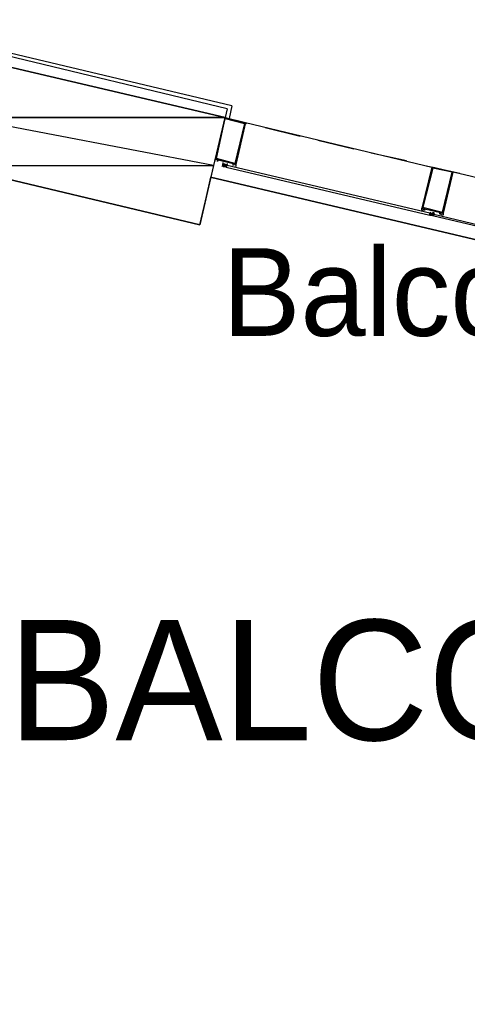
# Model space of a CAD drawing. Header units: feet. Extents: x -79 to 198, y -22 to 181.
# Tile 168 of 256: x 122 to 128, y 80 to 93. Entities that reach past the tile are written whole.
import ezdxf
from ezdxf.enums import TextEntityAlignment as Align

# ---------------------------------------------------------------- set-up
doc = ezdxf.new("R2010")
doc.units = ezdxf.units.FT
for name, color, linetype in [('A-LINEA', 7, 'CONTINUOUS'), ('A-MURO-CONCRETO', 8, 'CONTINUOUS'), ('A-NOMBRE-ESPACIO', 2, 'CONTINUOUS'), ('A-TEXTO-PDF', 3, 'CONTINUOUS')]:
    doc.layers.add(name, color=color, linetype=linetype)

msp = doc.modelspace()

# ---------------------------------------------------------------- linework, layer by layer
at = {"layer": 'A-LINEA'}
for p, q in [((124.88, 92.1244), (121, 93.0444)), ((124.8133, 92.0844), (121.04, 92.9911)), ((124.8133, 92.0844), (124.7867, 91.9644)), ((124.88, 92.1244), (124.84, 91.9511)), ((124.7867, 91.9644), (125.08, 91.8844)), ((125.0667, 91.8978), (127.6133, 91.2844)), ((125.3333, 91.8311), (125.8133, 91.7111)), ((126.0533, 91.6578), (126.5467, 91.5378)), ((126.7867, 91.4844), (127.2667, 91.3778)), ((124.64, 91.3644), (124.64, 91.3644)), ((124.6667, 91.3644), (124.6667, 91.3644)), ((124.6667, 91.3644), (124.6667, 91.3644)), ((124.7467, 91.3111), (124.76, 91.3111)), ((124.7467, 91.2978), (124.7467, 91.2978)), ((124.8137, 91.2839), (124.7573, 91.2973)), ((124.76, 91.3378), (124.76, 91.3378)), ((124.76, 91.3378), (124.76, 91.3378)), ((124.76, 91.3244), (124.76, 91.3378)), ((124.76, 91.3378), (124.76, 91.3378)), ((124.76, 91.3378), (124.76, 91.3378)), ((124.76, 91.3378), (124.76, 91.3378)), ((124.76, 91.3378), (124.76, 91.3378)), ((124.76, 91.3378), (124.76, 91.3378)), ((124.76, 91.3378), (124.76, 91.3378)), ((124.76, 91.3378), (124.76, 91.3378)), ((124.76, 91.3378), (124.76, 91.3378)), ((124.76, 91.3378), (124.76, 91.3378)), ((124.76, 91.3378), (124.76, 91.3378)), ((124.76, 91.3244), (124.76, 91.3244)), ((124.76, 91.3244), (124.76, 91.3244)), ((124.76, 91.3111), (124.76, 91.3244)), ((124.76, 91.3244), (124.7733, 91.3244)), ((124.76, 91.3111), (124.76, 91.3244)), ((124.76, 91.3244), (124.76, 91.3244)), ((124.76, 91.3244), (124.76, 91.3244)), ((124.76, 91.3244), (124.76, 91.3244)), ((124.76, 91.3244), (124.76, 91.3244)), ((124.76, 91.3244), (124.76, 91.3244)), ((124.76, 91.3244), (124.76, 91.3244)), ((124.76, 91.3244), (124.76, 91.3244)), ((124.76, 91.3244), (124.76, 91.3244)), ((124.76, 91.3244), (124.76, 91.3244)), ((124.76, 91.3111), (124.76, 91.3111)), ((124.76, 91.3111), (124.76, 91.3111)), ((124.76, 91.3111), (124.76, 91.3111)), ((124.76, 91.3111), (124.76, 91.3111)), ((124.76, 91.3111), (124.76, 91.3111)), ((124.76, 91.3111), (124.76, 91.3111)), ((124.76, 91.3111), (124.76, 91.3111)), ((124.76, 91.3111), (124.76, 91.3111)), ((124.76, 91.3111), (124.76, 91.3111)), ((124.76, 91.3111), (124.76, 91.3111)), ((124.76, 91.3111), (124.76, 91.3111)), ((124.76, 91.2978), (124.76, 91.3111)), ((124.76, 91.3111), (124.76, 91.3111)), ((124.76, 91.3111), (124.76, 91.3111)), ((124.76, 91.3111), (124.76, 91.3111)), ((124.76, 91.3111), (124.76, 91.3111)), ((124.76, 91.2978), (124.76, 91.3111)), ((124.76, 91.3111), (124.76, 91.3111)), ((124.76, 91.3111), (124.76, 91.3111)), ((124.76, 91.3111), (124.76, 91.3111)), ((124.76, 91.3111), (124.76, 91.3111)), ((124.76, 91.2978), (124.76, 91.3111)), ((124.76, 91.3111), (124.76, 91.3111)), ((124.76, 91.3111), (124.76, 91.3111)), ((124.76, 91.3111), (124.76, 91.3111)), ((124.76, 91.3111), (124.76, 91.3111)), ((124.76, 91.3111), (124.76, 91.3111)), ((124.76, 91.3111), (124.76, 91.3111)), ((124.76, 91.3111), (124.76, 91.3111)), ((124.76, 91.3111), (124.76, 91.3111)), ((124.76, 91.3111), (124.76, 91.3111)), ((124.76, 91.3111), (124.76, 91.3111)), ((124.76, 91.3111), (124.76, 91.3111)), ((124.76, 91.3111), (124.76, 91.3111)), ((124.76, 91.2978), (124.7733, 91.2978)), ((124.76, 91.2978), (124.76, 91.2978)), ((124.76, 91.2978), (124.76, 91.2978)), ((124.76, 91.2978), (124.76, 91.2978)), ((124.76, 91.2978), (124.76, 91.2978)), ((124.76, 91.2978), (124.7733, 91.2978)), ((124.76, 91.2978), (124.76, 91.2978)), ((124.76, 91.2978), (124.76, 91.2978)), ((124.76, 91.2978), (124.76, 91.2978)), ((124.7733, 91.3244), (124.7733, 91.3244)), ((124.7733, 91.3244), (124.7733, 91.3244)), ((124.7733, 91.3244), (124.7733, 91.3244)), ((124.7733, 91.3244), (124.7733, 91.3244)), ((124.7733, 91.3244), (124.7733, 91.3244)), ((124.7733, 91.3244), (124.7733, 91.3244)), ((124.7733, 91.3244), (124.7733, 91.3244)), ((124.7733, 91.3244), (124.7733, 91.3244)), ((124.7733, 91.3244), (124.7733, 91.3244)), ((124.7733, 91.3244), (124.7733, 91.3244)), ((124.7733, 91.3244), (124.7733, 91.3244)), ((124.7733, 91.3244), (124.7733, 91.3244)), ((124.7733, 91.3244), (124.7733, 91.3244)), ((124.7733, 91.3244), (124.7733, 91.3244)), ((124.7733, 91.3244), (124.7733, 91.3244)), ((124.7733, 91.3111), (124.7733, 91.3244)), ((124.7733, 91.3244), (124.7733, 91.3244)), ((124.7733, 91.3244), (124.7733, 91.3244)), ((124.7733, 91.3244), (124.7733, 91.3244)), ((124.7733, 91.3244), (124.7733, 91.3244)), ((124.7733, 91.3244), (124.7733, 91.3244)), ((124.7733, 91.3244), (124.7733, 91.3244)), ((124.7733, 91.3244), (124.7733, 91.3244)), ((124.7733, 91.3244), (124.7733, 91.3244)), ((124.7733, 91.3244), (124.7733, 91.3244)), ((124.7733, 91.3244), (124.7733, 91.3244)), ((124.7733, 91.3244), (124.7733, 91.3244)), ((124.7733, 91.3244), (124.7733, 91.3244)), ((124.7733, 91.3244), (124.7733, 91.3244)), ((124.7733, 91.3244), (124.7733, 91.3111)), ((124.7733, 91.3111), (124.7733, 91.3111)), ((124.7733, 91.3111), (124.7733, 91.3111)), ((124.7733, 91.3111), (124.7733, 91.3111)), ((124.7733, 91.2978), (124.7733, 91.3111)), ((124.7733, 91.3111), (124.7733, 91.3111)), ((124.7733, 91.3111), (124.7867, 91.3111)), ((124.7733, 91.3111), (124.7733, 91.3111)), ((124.7733, 91.3111), (124.7733, 91.3111)), ((124.7733, 91.3111), (124.7733, 91.3111)), ((124.7733, 91.3111), (124.7733, 91.3111)), ((124.7733, 91.3111), (124.7733, 91.3111)), ((124.7867, 91.3111), (124.7733, 91.3111)), ((124.7733, 91.3111), (124.7733, 91.3111)), ((124.7733, 91.3111), (124.7733, 91.3111)), ((124.7867, 91.3111), (124.7733, 91.3111)), ((124.7733, 91.3111), (124.7733, 91.3111)), ((124.7733, 91.3111), (124.7733, 91.3111)), ((124.7733, 91.3111), (124.7733, 91.3111)), ((124.7733, 91.3111), (124.7733, 91.3111)), ((124.7867, 91.3111), (124.7733, 91.3111)), ((124.7867, 91.3111), (124.7733, 91.3111)), ((124.7733, 91.3111), (124.7733, 91.3111)), ((124.7733, 91.2978), (124.7733, 91.2978)), ((124.7733, 91.2978), (124.7733, 91.2978)), ((124.7733, 91.2978), (124.7733, 91.2978)), ((124.7733, 91.2978), (124.7733, 91.2978)), ((124.7733, 91.2978), (124.7733, 91.2978)), ((124.7733, 91.2978), (124.7733, 91.2978)), ((124.7733, 91.2978), (124.7733, 91.2978)), ((124.7733, 91.2978), (124.7733, 91.2978)), ((124.7867, 91.2978), (124.7733, 91.2978)), ((124.7733, 91.2978), (124.7733, 91.2978)), ((124.7733, 91.2978), (124.7733, 91.2978)), ((124.7733, 91.2978), (124.7733, 91.2978)), ((124.7733, 91.2978), (124.7733, 91.2978)), ((124.7733, 91.2978), (124.7733, 91.2978)), ((124.7733, 91.2978), (124.7733, 91.2978)), ((124.7733, 91.2978), (124.7733, 91.2978)), ((124.7867, 91.3111), (124.7867, 91.3244)), ((124.7867, 91.3111), (124.7867, 91.3244)), ((124.7867, 91.3244), (124.7867, 91.3244)), ((124.7867, 91.3244), (124.7867, 91.3244)), ((124.7867, 91.3111), (124.7867, 91.3244)), ((124.8, 91.3244), (124.7867, 91.3111)), ((124.7867, 91.3111), (124.8, 91.3111)), ((124.7867, 91.3111), (124.7867, 91.3111)), ((124.7867, 91.3111), (124.7867, 91.3111)), ((124.7867, 91.3111), (124.7867, 91.3111)), ((124.7867, 91.3111), (124.7867, 91.3111)), ((124.7867, 91.3111), (124.7867, 91.3111)), ((124.7867, 91.2978), (124.7867, 91.3111)), ((124.7867, 91.3111), (124.7867, 91.3111)), ((124.7867, 91.3111), (124.7867, 91.3111)), ((124.7867, 91.3111), (124.7867, 91.3111)), ((124.7867, 91.2978), (124.7867, 91.3111)), ((124.7867, 91.3111), (124.7867, 91.3111)), ((124.7867, 91.2978), (124.7867, 91.3111)), ((124.7867, 91.3111), (124.7867, 91.3111)), ((124.7867, 91.3111), (124.7867, 91.3111)), ((124.7867, 91.3111), (124.7867, 91.3111)), ((124.7867, 91.3111), (124.7867, 91.3111)), ((124.7867, 91.3111), (124.7867, 91.3111)), ((124.7867, 91.3111), (124.7867, 91.3111)), ((124.7867, 91.3111), (124.7867, 91.3111)), ((124.7867, 91.3111), (124.7867, 91.3111)), ((124.7867, 91.3111), (124.7867, 91.2978)), ((124.7867, 91.3111), (124.7867, 91.2978)), ((124.7867, 91.3111), (124.7867, 91.2978)), ((124.7867, 91.3111), (124.7867, 91.2978)), ((124.7867, 91.2978), (124.7867, 91.2978)), ((124.7867, 91.2978), (124.7867, 91.2978)), ((124.7867, 91.2978), (124.7867, 91.2978)), ((124.7867, 91.2978), (124.7867, 91.2978)), ((124.7867, 91.2978), (124.7867, 91.2978)), ((124.7867, 91.2978), (124.7867, 91.2978)), ((124.7867, 91.2978), (124.7867, 91.2978)), ((124.7867, 91.2978), (124.7867, 91.2978)), ((124.8, 91.2978), (124.7867, 91.2978)), ((124.7867, 91.2978), (124.7867, 91.2978)), ((124.7867, 91.2978), (124.7867, 91.2978)), ((124.8, 91.3244), (124.8, 91.3244)), ((124.8, 91.3244), (124.8133, 91.3244)), ((124.8, 91.3244), (124.8, 91.3244)), ((124.8, 91.3111), (124.8, 91.3244)), ((124.8, 91.3244), (124.8, 91.3244)), ((124.8, 91.3111), (124.8, 91.3244)), ((124.8, 91.3244), (124.8, 91.3244)), ((124.8, 91.3111), (124.8, 91.3244)), ((124.8, 91.3244), (124.8, 91.3111)), ((124.8, 91.3244), (124.8, 91.3244)), ((124.8, 91.3244), (124.8, 91.3244)), ((124.8, 91.3111), (124.8, 91.3111)), ((124.8, 91.3111), (124.8, 91.3111)), ((124.8, 91.3111), (124.8, 91.3111)), ((124.8, 91.3111), (124.8, 91.3111)), ((124.8, 91.3111), (124.8, 91.3111)), ((124.8, 91.3111), (124.8, 91.3111)), ((124.8, 91.3111), (124.8, 91.3111)), ((124.8, 91.3111), (124.8, 91.3111)), ((124.8, 91.3111), (124.8, 91.3111)), ((124.8, 91.3111), (124.8, 91.3111)), ((124.8, 91.3111), (124.8, 91.3111)), ((124.8133, 91.3111), (124.8, 91.3111)), ((124.8, 91.3111), (124.8, 91.3111)), ((124.8, 91.3111), (124.8133, 91.3111)), ((124.8, 91.3111), (124.8, 91.3111)), ((124.8, 91.3111), (124.8, 91.3111)), ((124.8, 91.3111), (124.8, 91.3111)), ((124.8, 91.3111), (124.8, 91.3111)), ((124.8, 91.3111), (124.8, 91.3111)), ((124.8, 91.3111), (124.8, 91.3111)), ((124.8, 91.3111), (124.8, 91.3111)), ((124.8133, 91.3111), (124.8, 91.3111)), ((124.8, 91.2978), (124.8, 91.2978)), ((124.8, 91.2978), (124.8, 91.2978)), ((124.8, 91.2978), (124.8, 91.2978)), ((124.8, 91.2978), (124.8, 91.2978)), ((124.8, 91.2978), (124.8, 91.2978)), ((124.8, 91.2978), (124.8, 91.2978)), ((124.8, 91.2978), (124.8, 91.2978)), ((124.8, 91.2978), (124.8, 91.2978)), ((124.8, 91.2978), (124.8, 91.2978)), ((124.8, 91.2978), (124.8, 91.2978)), ((124.8, 91.2978), (124.8, 91.2978)), ((124.8, 91.2978), (124.8, 91.2978)), ((124.8, 91.2978), (124.8, 91.2978)), ((124.8, 91.2978), (124.8, 91.2978)), ((124.8, 91.2978), (124.8, 91.2978)), ((124.8, 91.2978), (124.8, 91.2978)), ((124.8, 91.2978), (124.8, 91.2978)), ((124.8, 91.2978), (124.8, 91.2978)), ((124.8, 91.2978), (124.8, 91.2978)), ((124.8, 91.2978), (124.8, 91.2978)), ((124.8, 91.2978), (124.8, 91.2978)), ((124.8, 91.2978), (124.8, 91.2978)), ((124.8, 91.2978), (124.8, 91.2978)), ((124.8, 91.2844), (124.8, 91.2844)), ((124.8, 91.2844), (124.8, 91.2844)), ((124.8, 91.2844), (124.8, 91.2844)), ((124.8133, 91.3378), (124.8133, 91.3378)), ((124.8133, 91.3378), (124.8133, 91.3378)), ((124.8133, 91.3244), (124.8133, 91.3244)), ((124.8133, 91.3244), (124.8133, 91.3244)), ((124.8133, 91.3244), (124.8133, 91.3244)), ((124.8133, 91.3244), (124.8133, 91.3244)), ((124.8133, 91.3244), (124.8133, 91.3244)), ((124.8133, 91.3244), (124.8133, 91.3244)), ((124.8133, 91.3111), (124.8133, 91.3111)), ((124.8133, 91.3111), (124.8133, 91.3111)), ((124.9067, 91.3378), (124.9067, 91.3378)), ((124.92, 91.3111), (124.92, 91.3111)), ((124.92, 91.2978), (124.92, 91.2978)), ((127.52, 91.3111), (128, 91.2044)), ((130.4533, 90.6178), (127.9067, 91.2178)), ((127.4933, 90.7244), (127.4933, 90.7244)), ((127.4933, 90.7244), (127.4933, 90.7244)), ((127.6403, 90.6173), (127.5839, 90.6306)), ((127.5867, 90.6578), (127.5867, 90.6578)), ((127.5867, 90.6578), (127.5867, 90.6578)), ((127.5867, 90.6578), (127.5867, 90.6578)), ((127.5867, 90.6578), (127.5867, 90.6578)), ((127.6, 90.6444), (127.5867, 90.6578)), ((127.5867, 90.6578), (127.5867, 90.6578)), ((127.5867, 90.6444), (127.5867, 90.6444)), ((127.5867, 90.6444), (127.6, 90.6444)), ((127.5867, 90.6444), (127.5867, 90.6444)), ((127.5867, 90.6444), (127.5867, 90.6444)), ((127.5867, 90.6444), (127.5867, 90.6444)), ((127.5867, 90.6444), (127.5867, 90.6444)), ((127.5867, 90.6444), (127.5867, 90.6444)), ((127.5867, 90.6444), (127.5867, 90.6444)), ((127.5867, 90.6444), (127.6, 90.6444)), ((127.5867, 90.6444), (127.5867, 90.6444)), ((127.5867, 90.6444), (127.5867, 90.6444)), ((127.5867, 90.6444), (127.5867, 90.6444)), ((127.5867, 90.6444), (127.5867, 90.6444)), ((127.5867, 90.6444), (127.5867, 90.6444)), ((127.5867, 90.6444), (127.5867, 90.6444)), ((127.5867, 90.6444), (127.5867, 90.6444)), ((127.5867, 90.6444), (127.5867, 90.6444)), ((127.6, 90.6444), (127.5867, 90.6444)), ((127.5867, 90.6311), (127.5867, 90.6311)), ((127.5867, 90.6311), (127.5867, 90.6311)), ((127.5867, 90.6311), (127.5867, 90.6311)), ((127.5867, 90.6311), (127.6, 90.6311)), ((127.5867, 90.6311), (127.5867, 90.6311)), ((127.5867, 90.6311), (127.5867, 90.6311)), ((127.5867, 90.6311), (127.5867, 90.6311)), ((127.5867, 90.6311), (127.5867, 90.6311)), ((127.5867, 90.6311), (127.5867, 90.6311)), ((127.6, 90.6711), (127.6, 90.6711)), ((127.6, 90.6711), (127.6, 90.6711)), ((127.6, 90.6711), (127.6, 90.6711)), ((127.6, 90.6711), (127.6, 90.6711)), ((127.6, 90.6711), (127.6, 90.6711)), ((127.6, 90.6711), (127.6, 90.6711)), ((127.6, 90.6711), (127.6, 90.6711)), ((127.6, 90.6711), (127.6, 90.6711)), ((127.6, 90.6578), (127.6, 90.6578)), ((127.6, 90.6578), (127.6, 90.6578)), ((127.6, 90.6578), (127.6, 90.6578)), ((127.6, 90.6578), (127.6, 90.6578)), ((127.6, 90.6578), (127.6, 90.6578)), ((127.6, 90.6578), (127.6, 90.6578)), ((127.6, 90.6578), (127.6, 90.6578)), ((127.6, 90.6578), (127.6, 90.6578)), ((127.6, 90.6578), (127.6, 90.6578)), ((127.6, 90.6578), (127.6, 90.6578)), ((127.6, 90.6578), (127.6, 90.6578)), ((127.6, 90.6578), (127.6, 90.6578)), ((127.6, 90.6578), (127.6, 90.6578)), ((127.6, 90.6578), (127.6, 90.6578)), ((127.6, 90.6578), (127.6, 90.6578)), ((127.6, 90.6578), (127.6, 90.6578)), ((127.6, 90.6578), (127.6, 90.6578)), ((127.6, 90.6578), (127.6, 90.6578)), ((127.6, 90.6578), (127.6, 90.6578)), ((127.6, 90.6578), (127.6, 90.6578)), ((127.6, 90.6578), (127.6, 90.6578)), ((127.6, 90.6444), (127.6, 90.6444)), ((127.6, 90.6444), (127.6133, 90.6444)), ((127.6, 90.6311), (127.6, 90.6444)), ((127.6, 90.6444), (127.6, 90.6444)), ((127.6, 90.6444), (127.6, 90.6444)), ((127.6, 90.6311), (127.6, 90.6444)), ((127.6, 90.6444), (127.6, 90.6444)), ((127.6, 90.6444), (127.6, 90.6444)), ((127.6, 90.6444), (127.6, 90.6444)), ((127.6, 90.6444), (127.6, 90.6444)), ((127.6, 90.6444), (127.6, 90.6444)), ((127.6, 90.6444), (127.6, 90.6444)), ((127.6, 90.6444), (127.6, 90.6444)), ((127.6, 90.6444), (127.6, 90.6444)), ((127.6, 90.6444), (127.6, 90.6311)), ((127.6, 90.6444), (127.6, 90.6444)), ((127.6, 90.6444), (127.6, 90.6444)), ((127.6133, 90.6444), (127.6, 90.6444)), ((127.6133, 90.6444), (127.6, 90.6444)), ((127.6, 90.6444), (127.6, 90.6444)), ((127.6, 90.6444), (127.6, 90.6444)), ((127.6, 90.6444), (127.6, 90.6444)), ((127.6, 90.6444), (127.6, 90.6444)), ((127.6, 90.6444), (127.6, 90.6444)), ((127.6, 90.6444), (127.6, 90.6444)), ((127.6, 90.6311), (127.6, 90.6311)), ((127.6, 90.6311), (127.6133, 90.6311)), ((127.6, 90.6311), (127.6, 90.6311)), ((127.6, 90.6311), (127.6, 90.6311)), ((127.6133, 90.6311), (127.6, 90.6311)), ((127.6, 90.6311), (127.6, 90.6311)), ((127.6, 90.6311), (127.6, 90.6311)), ((127.6, 90.6311), (127.6, 90.6311)), ((127.6, 90.6311), (127.6, 90.6311)), ((127.6, 90.6311), (127.6, 90.6311)), ((127.6, 90.6311), (127.6, 90.6311)), ((127.6, 90.6311), (127.6, 90.6311)), ((127.6133, 90.6311), (127.6, 90.6311)), ((127.6, 90.6311), (127.6, 90.6311)), ((127.6133, 90.6578), (127.6133, 90.6578)), ((127.6133, 90.6444), (127.6133, 90.6578)), ((127.6133, 90.6444), (127.6133, 90.6444)), ((127.6133, 90.6444), (127.6133, 90.6444)), ((127.6133, 90.6444), (127.6133, 90.6444)), ((127.6133, 90.6444), (127.6133, 90.6444)), ((127.6133, 90.6444), (127.6133, 90.6444)), ((127.6133, 90.6444), (127.6133, 90.6444)), ((127.6133, 90.6444), (127.6133, 90.6444)), ((127.6133, 90.6444), (127.6133, 90.6444)), ((127.6133, 90.6444), (127.6133, 90.6444)), ((127.6133, 90.6444), (127.6133, 90.6444)), ((127.6133, 90.6444), (127.6133, 90.6444)), ((127.6133, 90.6311), (127.6133, 90.6444)), ((127.6133, 90.6444), (127.6133, 90.6444)), ((127.6133, 90.6444), (127.6133, 90.6444)), ((127.6133, 90.6444), (127.6267, 90.6444)), ((127.6133, 90.6444), (127.6133, 90.6444)), ((127.6133, 90.6444), (127.6133, 90.6444)), ((127.6133, 90.6444), (127.6133, 90.6444)), ((127.6133, 90.6444), (127.6133, 90.6444)), ((127.6133, 90.6444), (127.6133, 90.6444)), ((127.6133, 90.6444), (127.6133, 90.6444)), ((127.6133, 90.6444), (127.6133, 90.6444)), ((127.6267, 90.6444), (127.6133, 90.6444)), ((127.6133, 90.6444), (127.6133, 90.6444)), ((127.6133, 90.6444), (127.6133, 90.6444)), ((127.6133, 90.6444), (127.6133, 90.6444)), ((127.6133, 90.6444), (127.6133, 90.6444)), ((127.6133, 90.6444), (127.6133, 90.6444)), ((127.6133, 90.6444), (127.6133, 90.6444)), ((127.6133, 90.6444), (127.6133, 90.6444)), ((127.6133, 90.6311), (127.6267, 90.6311)), ((127.6133, 90.6311), (127.6133, 90.6311)), ((127.6133, 90.6311), (127.6133, 90.6311)), ((127.6133, 90.6311), (127.6133, 90.6311)), ((127.6133, 90.6311), (127.6133, 90.6311)), ((127.6133, 90.6311), (127.6133, 90.6311)), ((127.6133, 90.6311), (127.6133, 90.6311)), ((127.6133, 90.6311), (127.6133, 90.6311)), ((127.6133, 90.6311), (127.6133, 90.6311)), ((127.6133, 90.6311), (127.6133, 90.6311)), ((127.6133, 90.6311), (127.6133, 90.6311)), ((127.6133, 90.6311), (127.6133, 90.6311)), ((127.6133, 90.6311), (127.6133, 90.6311)), ((127.6133, 90.6311), (127.6133, 90.6311)), ((127.6133, 90.6311), (127.6133, 90.6311)), ((127.6133, 90.6311), (127.6133, 90.6311)), ((127.6133, 90.6311), (127.6133, 90.6311)), ((127.6133, 90.6311), (127.6133, 90.6311)), ((127.6267, 90.6444), (127.64, 90.6444)), ((127.6267, 90.6444), (127.6267, 90.6444)), ((127.6267, 90.6444), (127.6267, 90.6444)), ((127.6267, 90.6444), (127.6267, 90.6444)), ((127.6267, 90.6444), (127.6267, 90.6444)), ((127.6267, 90.6444), (127.6267, 90.6444)), ((127.6267, 90.6444), (127.6267, 90.6444)), ((127.6267, 90.6444), (127.6267, 90.6444)), ((127.6267, 90.6444), (127.6267, 90.6444)), ((127.6267, 90.6444), (127.6267, 90.6444)), ((127.6267, 90.6444), (127.6267, 90.6444)), ((127.6267, 90.6444), (127.6267, 90.6444)), ((127.6267, 90.6444), (127.6267, 90.6444)), ((127.6267, 90.6444), (127.6267, 90.6444)), ((127.6267, 90.6444), (127.6267, 90.6444)), ((127.6267, 90.6311), (127.6267, 90.6444)), ((127.6267, 90.6311), (127.6267, 90.6444)), ((127.6267, 90.6444), (127.6267, 90.6444)), ((127.6267, 90.6444), (127.6267, 90.6444)), ((127.6267, 90.6444), (127.6267, 90.6444)), ((127.6267, 90.6444), (127.6267, 90.6444)), ((127.6267, 90.6444), (127.6267, 90.6444)), ((127.6267, 90.6444), (127.6267, 90.6444)), ((127.6267, 90.6444), (127.6267, 90.6444)), ((127.6267, 90.6444), (127.6267, 90.6444)), ((127.6267, 90.6444), (127.6267, 90.6444)), ((127.6267, 90.6444), (127.6267, 90.6444)), ((127.6267, 90.6444), (127.6267, 90.6444)), ((127.6267, 90.6444), (127.6267, 90.6444)), ((127.6267, 90.6444), (127.6267, 90.6444)), ((127.6267, 90.6444), (127.6267, 90.6444)), ((127.6267, 90.6311), (127.6267, 90.6311)), ((127.6267, 90.6311), (127.6267, 90.6311)), ((127.6267, 90.6311), (127.6267, 90.6311)), ((127.6267, 90.6311), (127.6267, 90.6311)), ((127.6267, 90.6311), (127.6267, 90.6311)), ((127.6267, 90.6311), (127.64, 90.6311)), ((127.6267, 90.6311), (127.6267, 90.6311)), ((127.6267, 90.6311), (127.6267, 90.6311)), ((127.6267, 90.6311), (127.6267, 90.6311)), ((127.6267, 90.6311), (127.6267, 90.6311)), ((127.6267, 90.6311), (127.64, 90.6311)), ((127.6267, 90.6311), (127.6267, 90.6311)), ((127.6267, 90.6311), (127.6267, 90.6311)), ((127.6267, 90.6311), (127.6267, 90.6311)), ((127.6267, 90.6311), (127.6267, 90.6311)), ((127.6267, 90.6311), (127.6267, 90.6311)), ((127.6267, 90.6311), (127.6267, 90.6311)), ((127.6267, 90.6311), (127.6267, 90.6311)), ((127.6267, 90.6311), (127.6267, 90.6311)), ((127.6267, 90.6311), (127.6267, 90.6311)), ((127.6267, 90.6311), (127.6267, 90.6311)), ((127.6267, 90.6311), (127.6267, 90.6311)), ((127.6267, 90.6311), (127.6267, 90.6311)), ((127.6267, 90.6311), (127.6267, 90.6311)), ((127.6267, 90.6311), (127.6267, 90.6311)), ((127.6267, 90.6311), (127.6267, 90.6311)), ((127.6267, 90.6311), (127.6267, 90.6311)), ((127.6267, 90.6311), (127.6267, 90.6311)), ((127.6267, 90.6311), (127.6267, 90.6311)), ((127.6267, 90.6311), (127.6267, 90.6311)), ((127.6267, 90.6311), (127.6267, 90.6311)), ((127.6267, 90.6311), (127.6267, 90.6311)), ((127.6267, 90.6178), (127.6267, 90.6178)), ((127.6267, 90.6178), (127.6267, 90.6178)), ((127.6267, 90.6178), (127.6267, 90.6178)), ((127.64, 90.6578), (127.64, 90.6578)), ((127.64, 90.6578), (127.64, 90.6578)), ((127.64, 90.6578), (127.64, 90.6578)), ((127.64, 90.6578), (127.64, 90.6578)), ((127.64, 90.6578), (127.64, 90.6578)), ((127.64, 90.6578), (127.64, 90.6578)), ((127.64, 90.6578), (127.64, 90.6578)), ((127.64, 90.6578), (127.64, 90.6578)), ((127.64, 90.6578), (127.64, 90.6578)), ((127.64, 90.6578), (127.64, 90.6578)), ((127.64, 90.6444), (127.64, 90.6578)), ((127.64, 90.6578), (127.64, 90.6578)), ((127.64, 90.6578), (127.64, 90.6578)), ((127.64, 90.6578), (127.64, 90.6578)), ((127.64, 90.6578), (127.64, 90.6578)), ((127.64, 90.6444), (127.64, 90.6444)), ((127.64, 90.6311), (127.64, 90.6444)), ((127.64, 90.6444), (127.64, 90.6444)), ((127.64, 90.6444), (127.64, 90.6444)), ((127.64, 90.6444), (127.64, 90.6444)), ((127.64, 90.6444), (127.64, 90.6444)), ((127.64, 90.6444), (127.64, 90.6444)), ((127.64, 90.6444), (127.64, 90.6444)), ((127.64, 90.6444), (127.64, 90.6444)), ((127.64, 90.6444), (127.64, 90.6311)), ((127.64, 90.6444), (127.64, 90.6444)), ((127.64, 90.6444), (127.64, 90.6444)), ((127.64, 90.6444), (127.64, 90.6444)), ((127.64, 90.6444), (127.64, 90.6444)), ((127.64, 90.6444), (127.64, 90.6444)), ((127.64, 90.6311), (127.64, 90.6311)), ((127.64, 90.6311), (127.64, 90.6311)), ((127.64, 90.6311), (127.64, 90.6311)), ((127.64, 90.6311), (127.64, 90.6311)), ((127.64, 90.6311), (127.64, 90.6311)), ((127.64, 90.6311), (127.64, 90.6311)), ((127.64, 90.6311), (127.64, 90.6311)), ((127.64, 90.6311), (127.64, 90.6311)), ((127.64, 90.6311), (127.64, 90.6311)), ((127.64, 90.6178), (127.64, 90.6178)), ((127.64, 90.6178), (127.64, 90.6178)), ((127.72, 90.6578), (127.72, 90.6444)), ((127.7333, 90.6444), (127.7467, 90.6444)), ((127.7733, 90.6311), (127.7733, 90.6578))]:
    msp.add_line(p, q, dxfattribs=at)
for points in [[(135.8933, 108.7111), (131.36, 89.5511), (124.5867, 91.1511), (124.44, 90.4978), (121.84, 91.1111), (121.3333, 88.9644), (118.2, 75.6978), (129.9467, 72.9244)], [(124.5867, 91.1511), (131.36, 89.5511), (135.2667, 106.0978)], [(124.44, 90.4978), (124.7867, 91.9644), (121.3733, 92.7644), (121.0267, 91.3111), (124.44, 90.4978)], [(124.7867, 91.9644), (125.0667, 91.8978), (124.9333, 91.3244), (124.6533, 91.3911), (124.7867, 91.9644)], [(124.7867, 91.9511), (125.0533, 91.8844), (124.92, 91.3378), (124.6667, 91.4044), (124.7867, 91.9511)], [(124.6667, 91.4044), (124.6533, 91.4044), (124.6533, 91.3911), (124.6667, 91.3911), (124.6533, 91.3911), (124.6533, 91.3911), (124.6533, 91.3911), (124.6533, 91.3911), (124.64, 91.3778), (124.64, 91.3778)], [(124.6533, 91.3644), (124.6533, 91.3644), (124.6533, 91.3644)], [(124.68, 91.3644), (124.68, 91.3644), (124.68, 91.3644), (124.6933, 91.3778), (124.6933, 91.3778), (124.6667, 91.3911), (124.6667, 91.3911), (124.6667, 91.3911), (124.6667, 91.3911), (124.6667, 91.3911), (124.6667, 91.3911), (124.6667, 91.4044)], [(124.7467, 91.2978), (124.76, 91.3244), (124.7467, 91.3244), (124.76, 91.3244), (124.76, 91.3378), (124.76, 91.3511)], [(124.76, 91.3378), (124.76, 91.3378), (124.76, 91.3244), (124.76, 91.3244)], [(124.76, 91.3244), (124.76, 91.3244), (124.7733, 91.3244), (124.7733, 91.3244)], [(124.7867, 91.3111), (124.7733, 91.3111), (124.76, 91.3244)], [(124.76, 91.3244), (124.76, 91.3111), (124.76, 91.3244)], [(124.76, 91.3244), (124.76, 91.3111), (124.76, 91.3244)], [(124.7733, 91.3111), (124.7733, 91.3111), (124.7733, 91.2978)], [(124.7739, 91.3356), (124.7882, 91.3118), (124.8125, 91.3253)], [(124.8, 91.2978), (124.8, 91.2978), (124.8, 91.3111), (124.7867, 91.3111)], [(124.8133, 91.3378), (124.8133, 91.3244), (124.8, 91.3111), (124.8133, 91.3111), (124.8, 91.3111), (124.8, 91.2978), (124.8, 91.2844)], [(124.8, 91.2844), (127.5867, 90.6311), (127.5867, 90.6444), (127.5867, 90.6578), (124.8133, 91.3111), (124.8, 91.3111), (124.8, 91.2978), (124.8, 91.2844)], [(124.9067, 91.3244), (124.8933, 91.3378), (124.8933, 91.3378), (124.8933, 91.3111), (124.8933, 91.3111), (124.8933, 91.3111), (124.8933, 91.3111)], [(124.9067, 91.3244), (124.92, 91.3378), (124.9067, 91.3378), (124.9067, 91.3378), (124.92, 91.3378), (124.92, 91.3378), (124.92, 91.3378), (124.92, 91.3378), (124.92, 91.3378), (124.92, 91.3244), (124.92, 91.3244), (124.9333, 91.3244), (124.9333, 91.3244), (124.9333, 91.2978), (124.9333, 91.2978)], [(124.9067, 91.3111), (124.9067, 91.3111), (124.9067, 91.3111)], [(127.9067, 91.2178), (127.6133, 91.2844), (127.48, 90.7244), (127.7733, 90.6578), (127.9067, 91.2178)], [(127.8933, 91.2178), (127.6267, 91.2711), (127.4933, 90.7378), (127.76, 90.6711), (127.8933, 91.2178)], [(127.5067, 90.6978), (127.4933, 90.6978), (127.4933, 90.6978), (127.48, 90.6978), (127.48, 90.6978), (127.48, 90.6978), (127.48, 90.7244), (127.48, 90.7244), (127.4933, 90.7244), (127.4933, 90.7244), (127.4933, 90.7244), (127.4933, 90.7244), (127.4933, 90.7244), (127.4933, 90.7244)], [(127.5067, 90.7244), (127.5067, 90.7244), (127.5067, 90.7244), (127.5067, 90.7244), (127.5067, 90.7244), (127.5067, 90.7244), (127.5067, 90.7244)], [(127.5067, 90.7244), (127.5067, 90.7244), (127.5067, 90.7244)], [(127.5067, 90.7111), (127.52, 90.7111), (127.52, 90.7111), (127.52, 90.6978), (127.52, 90.6978), (127.5067, 90.6978), (127.5067, 90.6978)], [(127.6, 90.6711), (127.5867, 90.6578), (127.5867, 90.6444), (127.5867, 90.6311)], [(127.6133, 90.6444), (127.6, 90.6444), (127.5867, 90.6444)], [(127.6136, 90.6679), (127.6293, 90.6449), (127.6528, 90.6598)], [(127.6267, 90.6311), (127.6267, 90.6444), (127.64, 90.6444)], [(127.64, 90.6178), (127.64, 90.6311), (127.64, 90.6444), (127.64, 90.6578), (127.64, 90.6711)], [(127.64, 90.6578), (127.64, 90.6444), (127.64, 90.6578)], [(127.64, 90.6578), (127.64, 90.6444), (127.64, 90.6578), (127.64, 90.6444)], [(130.4133, 89.9644), (127.64, 90.6178), (127.64, 90.6311), (127.64, 90.6444), (130.4267, 89.9778), (130.4267, 89.9644), (130.4133, 89.9644)], [(127.7333, 90.6578), (127.7333, 90.6578), (127.7467, 90.6578), (127.7467, 90.6578), (127.7467, 90.6711), (127.7467, 90.6711), (127.7467, 90.6711), (127.7467, 90.6711)], [(127.7333, 90.6444), (127.7333, 90.6444), (127.7333, 90.6444), (127.7333, 90.6444)], [(127.7467, 90.6711), (127.7467, 90.6578), (127.7467, 90.6578)], [(127.76, 90.6311), (127.76, 90.6311), (127.76, 90.6311), (127.7467, 90.6311), (127.7467, 90.6311)], [(127.76, 90.6711), (127.76, 90.6711), (127.76, 90.6578), (127.76, 90.6578), (127.76, 90.6578), (127.76, 90.6578), (127.76, 90.6578), (127.76, 90.6578), (127.7733, 90.6578)], [(127.76, 90.6578), (127.76, 90.6711), (127.76, 90.6711)]]:
    msp.add_lwpolyline(points, dxfattribs=at)
for points in [[(124.6667, 91.3911), (124.6667, 91.3911), (124.6667, 91.3911), (124.6667, 91.3911)], [(124.92, 91.3244), (124.92, 91.3244), (124.92, 91.3378), (124.92, 91.3378)]]:
    msp.add_lwpolyline(points, close=True, dxfattribs=at)
at = {"layer": 'A-MURO-CONCRETO'}
for points in [[(121.3733, 92.7644), (124.7867, 91.9644), (121.1867, 91.9644), (121.3733, 92.7644), (121.3733, 92.7644)], [(121.1867, 91.9644), (121.0267, 91.3111), (124.6267, 91.3111), (121.1867, 91.9644)], [(121.1867, 91.9644), (124.7867, 91.9644), (124.6267, 91.3111), (121.1867, 91.9644), (121.1867, 91.9644)], [(121.0267, 91.3111), (124.6267, 91.3111), (124.44, 90.4978), (121.0267, 91.3111), (121.0267, 91.3111)]]:
    msp.add_lwpolyline(points, dxfattribs=at)

# ---------------------------------------------------------------- texts
at = {"layer": 'A-NOMBRE-ESPACIO'}
msp.add_text('Balcón', height=1.2, dxfattribs=at).set_placement((127.2, 88.9778), align=Align.CENTER)
at = {"layer": 'A-TEXTO-PDF'}
msp.add_text('BALCONY', height=1.646, dxfattribs=at).set_placement((127.0765, 83.4452), align=Align.CENTER)

doc.saveas('drawing.dxf')
